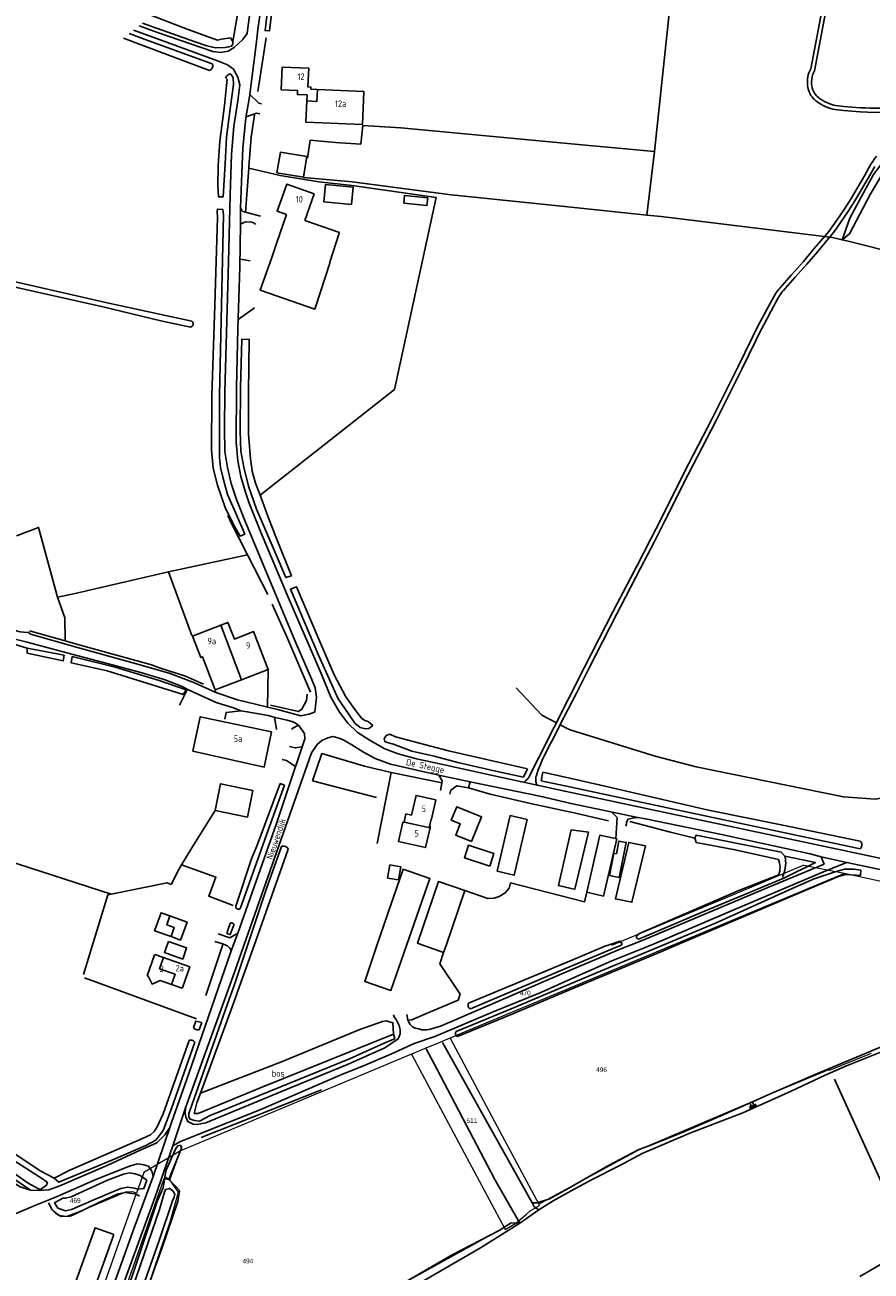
# Model space of a CAD drawing. Header units: metres. Extents: x 233874 to 239264, y 443832 to 448222.
# Tile 155 of 195: x 236790 to 237115, y 446875 to 447354. Entities that reach past the tile are written whole.
import ezdxf
from ezdxf.enums import TextEntityAlignment as Align

# ---------------------------------------------------------------- set-up
doc = ezdxf.new("R2010")
doc.units = ezdxf.units.M
doc.header["$MEASUREMENT"] = 0
for name, color, linetype in [('CULTUURAANDUIDING', 253, 'Continuous'), ('DAKRAND', 4, 'Continuous'), ('DAKRAND-BYG', 4, 'Continuous'), ('Goud-kadastrale grenzen', 13, 'Continuous'), ('HEG', 253, 'Continuous'), ('HEK', 253, 'Continuous'), ('HOOFDGEBOUW', 4, 'Continuous'), ('HOUTWAL', 253, 'Continuous'), ('HUISNUMMER', 253, 'Continuous'), ('INSTEEKSLOOT', 153, 'Continuous'), ('KANTVERH', 253, 'Continuous'), ('KUNSTWERK', 253, 'Continuous'), ('MIDSLTGREPPEL', 253, 'Continuous'), ('OVERIGEAFSCH', 253, 'Continuous'), ('OVLIJNOBJ', 253, 'Continuous'), ('RASTER', 253, 'Continuous'), ('STRAATNAAM', 253, 'Continuous'), ('TALUD', 253, 'Continuous'), ('TUSSENMUUR', 253, 'Continuous')]:
    doc.layers.add(name, color=color, linetype=linetype)
doc.layers.add('G01 kadestrale perceelsgrens', color=73, linetype='Continuous', lineweight=0)
doc.layers.add('Z01 perceelnummer', color=73, linetype='Continuous', lineweight=13)
doc.styles.get("Standard").update_dxf_attribs({"font": 'iso.shx'})
doc.styles.add('Styledgn001', font='dgn001.shx')

# ---------------------------------------------------------------- blocks, each defined once
blk = doc.blocks.new('TA', base_point=(75009.5, 300012))
for p, q in [((75009.5, 300012.5), (75010, 300012.5)), ((75009.5, 300012.25), (75010.5, 300012.25)), ((75009.5, 300012), (75010, 300012)), ((75009.5, 300011.75), (75010.5, 300011.75)), ((75009.5, 300011.5), (75010, 300011.5))]:
    blk.add_line(p, q)
blk = doc.blocks.new('A$C1532452F')
at = {"layer": 'G01 kadestrale perceelsgrens'}
for p, q in [((237089.428, 447030.892), (237104.294, 447027.855)), ((237104.294, 447027.855), (237105.09, 447027.692)), ((236938.604, 446958.172), (236849.821, 446921.099)), ((236849.821, 446921.099), (236835.696, 446912.729)), ((236845.728, 446909.874), (236849.821, 446921.099)), ((236849.821, 446921.099), (236850.426, 446922.757)), ((236835.696, 446912.729), (236832.908, 446904.808)), ((236802.92, 446819.627), (236832.908, 446904.808))]:
    blk.add_line(p, q, dxfattribs=at)
at = {"layer": 'G01 kadestrale perceelsgrens', "flags": 128}
for points in [[(237089.428, 447030.892), (237061.318, 447019.102), (237015.514, 447000)], [(237105.09, 447027.692), (237101.363, 447026.136), (237038.772, 447000)], [(237105.09, 447027.692), (237105.539, 447027.601), (237120.842, 447024.332), (237188.208, 447009.94)], [(237038.772, 447000), (236958.029, 446966.284), (236957.144, 446965.914), (236953.437, 446964.366)], [(236953.437, 446964.366), (236952.51, 446963.979), (236948.844, 446962.448), (236944.166, 446960.495), (236938.604, 446958.172)], [(236953.437, 446964.366), (236971.581, 446930.43), (236987.574, 446900.545)], [(236938.604, 446958.172), (236958.84, 446920.329), (236974.218, 446891.592)], [(237115.32, 446958.49), (237113.401, 446957.702), (237099.227, 446951.877)], [(236987.574, 446900.545), (236991.084, 446902.461), (236991.962, 446902.941), (237025.95, 446921.5), (237028.951, 446922.77), (237079.893, 446944.322), (237099.008, 446952.287), (237099.227, 446951.877)], [(236821.039, 446838.546), (236820.31, 446843.896), (236833.406, 446881.482), (236843.553, 446910.389), (236845.728, 446909.874)], [(236860.98, 446815.886), (236832.699, 446836.787), (236830.023, 446839.325), (236829.294, 446842.879), (236829.765, 446846.781), (236837.66, 446869.692), (236845.82, 446893.764), (236849.135, 446905.164), (236845.728, 446909.874)], [(236832.908, 446904.808), (236831.584, 446905.318), (236828.753, 446905.21), (236812.112, 446898.074), (236806.084, 446895.884), (236803.248, 446896.161), (236800.342, 446898.445)], [(236974.218, 446891.592), (236974.63, 446890.823), (236978.711, 446893.207), (236982.803, 446896.743), (236984.271, 446898.012), (236987.819, 446900.087), (236987.574, 446900.545)], [(236860.98, 446815.886), (236870.199, 446824.663), (236924.373, 446864.083), (236974.218, 446891.592)]]:
    blk.add_lwpolyline(points, dxfattribs=at)
at = {"layer": 'Z01 perceelnummer', "linetype": 'Continuous', "lineweight": 13, "style": 'Styledgn001'}
for s, p in [('470', (236982.378, 446981.729)), ('496', (237011.676, 446952.223)), ('511', (236961.807, 446932.691)), ('469', (236809.393, 446901.975)), ('494', (236875.739, 446878.686))]:
    blk.add_text(s, height=1.8, dxfattribs=at).set_placement(p, align=Align.MIDDLE_CENTER)

msp = doc.modelspace()

# ---------------------------------------------------------------- linework, layer by layer
at = {"layer": 'DAKRAND'}
msp.add_line((236897.64, 447278.64), (236910.97, 447274.02), dxfattribs=at)
msp.add_lwpolyline([(236910.97, 447274.02), (236910.89, 447273.77), (236907.28, 447262.58), (236907.19, 447262.31), (236905.56, 447257.19), (236901.46, 447244.55), (236880.46, 447251.86), (236884.84, 447264.04), (236886.74, 447269.82), (236890.53, 447280.98)], dxfattribs=at)
at = {"layer": 'DAKRAND-BYG'}
for p, q in [((236935.09, 447028.16), (236930.8, 447015.94)), ((236951.9, 447000), (236959.08, 447021.17)), ((236925.37, 447000), (236930.8, 447015.94)), ((236849.91, 447002.06), (236846.22, 447003.39)), ((236949.47, 446997.82), (236941.52, 447000.66)), ((236949.47, 446997.82), (236950.98, 446997.28)), ((236950.98, 446997.28), (236951.9, 447000))]:
    msp.add_line(p, q, dxfattribs=at)
for points in [[(236886.93, 447296.96), (236897.15, 447295.3), (236898.43, 447303.2), (236888.22, 447304.86), (236886.93, 447296.96)], [(236904.89, 447285.77), (236915.57, 447284.76), (236916.21, 447291.44), (236905.52, 447292.46), (236904.89, 447285.77)], [(236935.63, 447285.37), (236944.58, 447284.39), (236944.9, 447287.32), (236935.95, 447288.3), (236935.63, 447285.37)], [(236884.82, 447082.06), (236882.05, 447068.57), (236854.56, 447074.71), (236857.45, 447087.92), (236884.82, 447082.06)], [(236875.56, 447049.32), (236863.11, 447051.92), (236865.26, 447062.14), (236877.7, 447059.54), (236875.56, 447049.32)], [(236961.72, 447039.95), (236965.6, 447049.4), (236956, 447053.34), (236953.89, 447048.18), (236957.4, 447046.74), (236955.64, 447042.44), (236961.72, 447039.95)], [(236983.08, 447048.39), (236978.12, 447026.98), (236971.57, 447028.5), (236976.53, 447049.91), (236983.08, 447048.39)], [(237000, 447044.39), (237006.71, 447043.5), (237001.37, 447021.58), (237000, 447021.89), (236995.12, 447023.01), (237000, 447044.39)], [(237006.04, 447020.49), (237011.08, 447042.35), (237017.5, 447040.94)], [(237017.5, 447040.94), (237012.42, 447018.98), (237006.04, 447020.49)], [(237018.42, 447026.17), (237021.16, 447039.59), (237018.38, 447040.15), (237017.38, 447035.26), (237016.42, 447035.45), (237014.68, 447026.93), (237018.42, 447026.17)], [(237028.57, 447038.26), (237023.35, 447016.64), (237017, 447017.9), (237022.11, 447039.6), (237028.57, 447038.26)], [(236968.72, 447030.54), (236958.98, 447033.69), (236960.54, 447038.54), (236970.29, 447035.39), (236968.72, 447030.54)], [(236929.46, 447025.91), (236930.35, 447030.95), (236934.58, 447030.21), (236933.69, 447025.17), (236929.46, 447025.91)], [(236935.09, 447028.16), (236935.42, 447029.27), (236945.7, 447025.77), (236936.74, 447000)], [(236959.08, 447021.17), (236949.02, 447024.59), (236940.88, 447000.89), (236941.52, 447000.66)], [(236846.22, 447003.39), (236839.9, 447005.68), (236842.4, 447012.56), (236845.74, 447011.35)], [(236845.74, 447011.35), (236852.4, 447008.94), (236849.91, 447002.06)], [(236845.23, 447001.5), (236852.18, 446999.05), (236850.68, 446994.79), (236843.67, 446997.26), (236845.23, 447001.5)], [(236936.74, 447000), (236930.74, 446982.72), (236920.67, 446986.2), (236925.37, 447000)]]:
    msp.add_lwpolyline(points, dxfattribs=at)
at = {"layer": 'HEG'}
msp.add_line((236900.58, 447063.3), (236925.18, 447056.91), dxfattribs=at)
for points in [[(236898.65, 447302.66), (236899.69, 447309.59), (236909.46, 447308.67)], [(236874.85, 447281.91), (236876.05, 447298.82), (236876.08, 447299.31)], [(236948.1, 447287.51), (236932.06, 447213.73), (236880.41, 447173.02)], [(236875.61, 447150.17), (236845.26, 447143.63), (236854.2, 447119.08)], [(236791.85, 447120.89), (236805.46, 447117.08), (236810.43, 447115.68), (236838.74, 447107.82), (236841.77, 447106.7)], [(236841.77, 447106.7), (236851.78, 447103.47), (236858.73, 447100.38)], [(236884.44, 447092.31), (236895.17, 447089.89), (236896.51, 447090.79), (236898.33, 447094.18), (236898.47, 447096.63)], [(236937.27, 446971.24), (236938.76, 446971.47), (236943.7, 446973.53), (236956.62, 446979.02), (236957.36, 446981.26)]]:
    msp.add_lwpolyline(points, dxfattribs=at)
at = {"layer": 'HEK'}
for p, q in [((236879.54, 447328.22), (236882.81, 447348.86)), ((236920.55, 447068.93), (236930.76, 447066.5)), ((236859.58, 446980.82), (236865.93, 447000)), ((236865.93, 447000), (236866.13, 447000.6))]:
    msp.add_line(p, q, dxfattribs=at)
for points in [[(236876.08, 447299.31), (236877.07, 447310.63), (236878.32, 447319.31)], [(236930.76, 447066.5), (236932.14, 447066.17), (236950.32, 447062.46)]]:
    msp.add_lwpolyline(points, dxfattribs=at)
at = {"layer": 'HOOFDGEBOUW'}
for p, q in [((236898.39, 447324.59), (236898.49, 447326.92)), ((236899.97, 447329.08), (236902.47, 447328.97)), ((236902.47, 447328.97), (236920.31, 447328.26)), ((236901.25, 447288.88), (236897.64, 447278.64)), ((236873.34, 447102.13), (236883.52, 447106.04)), ((236840.03, 446996.49), (236839.97, 446996.33)), ((236843.31, 446995.33), (236840.03, 446996.49)), ((236853.44, 446991.77), (236843.31, 446995.33))]:
    msp.add_line(p, q, dxfattribs=at)
for points in [[(236898.49, 447326.92), (236894.79, 447327.07), (236894.85, 447328.66), (236888.6, 447328.91), (236888.95, 447337.6), (236899.11, 447337.2)], [(236899.11, 447337.2), (236898.82, 447330), (236900, 447329.95), (236899.97, 447329.08)], [(236920.31, 447328.26), (236919.8, 447315.56), (236898.07, 447316.43), (236898.39, 447324.59)], [(236890.53, 447280.98), (236887.02, 447282.22), (236890.68, 447292.6), (236901.25, 447288.88)], [(236865.3, 447123.07), (236854.46, 447118.9), (236857.6, 447110.74), (236858.26, 447110.99), (236863.17, 447098.22), (236873.34, 447102.13)], [(236883.52, 447106.04), (236877.91, 447120.62), (236870.54, 447117.79), (236868.1, 447124.14), (236865.3, 447123.07)], [(236935.76, 447047.39), (236936.48, 447050.59), (236938.69, 447050.09), (236940.39, 447057.7), (236948.03, 447056)], [(236948.03, 447056), (236946.38, 447048.55), (236946.2, 447048.59), (236945.55, 447045.67), (236945.83, 447045.6), (236945.75, 447045.24)], [(236945.75, 447045.24), (236944.06, 447037.61), (236933.65, 447039.93), (236935.32, 447047.42), (236935.75, 447047.32), (236935.76, 447047.39)], [(236839.97, 446996.33), (236839.79, 446996.39), (236837.02, 446988.36)], [(236853.44, 446991.77), (236850.62, 446983.74), (236850.5, 446983.78)], [(236837.02, 446988.36), (236837.47, 446988.21), (236838.93, 446985.14), (236842.01, 446986.59), (236846.36, 446985.05)], [(236846.36, 446985.05), (236850.44, 446983.61), (236850.5, 446983.78)]]:
    msp.add_lwpolyline(points, dxfattribs=at)
at = {"layer": 'HOUTWAL'}
msp.add_line((236857.79, 446926.14), (236904.03, 446944.51), dxfattribs=at)
for points in [[(236876.05, 447298.82), (236888.15, 447295.91), (236903.04, 447293.52), (236915.84, 447292.16), (236948.1, 447287.51)], [(236868.07, 447165.24), (236869.44, 447162.22), (236875.61, 447150.17), (236883.43, 447134.91)], [(236755, 447120.83), (236758.7, 447121.36), (236762.04, 447121.16), (236767.13, 447120.63), (236772.88, 447119.42), (236779.1, 447117.58), (236786.35, 447115.63), (236790.95, 447114.28)], [(236900.58, 447063.3), (236904.15, 447073.73), (236920.55, 447068.93)], [(236998.09, 447051.67), (237000, 447051.23), (237014.31, 447047.96)], [(237022.52, 447047.64), (237038.12, 447043.53), (237047.52, 447041.22)], [(237081.7, 447025.89), (237093.87, 447031.89), (237082.18, 447034.37)], [(236950.55, 446962.7), (236984.99, 446901.12), (236985.84, 446899.59)], [(236944.33, 446960.33), (236948.41, 446952.58), (236970.82, 446909.82), (236980.28, 446893.31)]]:
    msp.add_lwpolyline(points, dxfattribs=at)
at = {"layer": 'INSTEEKSLOOT'}
for p, q in [((236864.1, 447279.84), (236863.91, 447282.11)), ((236921.98, 447086.06), (236923.77, 447084.52)), ((236983.23, 447067.89), (236981.74, 447064.75)), ((236989.17, 447066.58), (236988.44, 447063.31)), ((236891.26, 447037.06), (236878.1, 447000)), ((237081.7, 447025.89), (237081.23, 447026.42)), ((236868.17, 447006.29), (236867.6, 447004.65)), ((236868.17, 447006.29), (236868.88, 447008.44)), ((236875.56, 447000), (236870.44, 446984.64)), ((236872.43, 446984.02), (236878.1, 447000)), ((236868.56, 446979.38), (236870.44, 446984.64)), ((236872.43, 446984.02), (236870.59, 446978.87)), ((236857.02, 446967.54), (236858.03, 446970.41))]:
    msp.add_line(p, q, dxfattribs=at)
for points in [[(236939.72, 447366.1), (236939.72, 447364.88), (236920.54, 447363.12), (236897.76, 447361.83), (236885.21, 447360.98), (236884.14, 447352.75), (236884.07, 447351.55), (236882.38, 447351.66), (236883.93, 447364.96), (236884.64, 447367.95), (236885.94, 447367.7), (236885.4, 447362.91), (236897.25, 447363.37), (236923.83, 447365), (236939.72, 447366.1)], [(236838.84, 447357.42), (236852.46, 447352.25), (236864.05, 447348.03), (236865.66, 447348.38), (236869.04, 447348.86), (236869.95, 447347.52), (236869.91, 447346.47), (236869.42, 447345.68), (236868.35, 447345.36), (236867.02, 447345.21), (236863.3, 447345.08), (236859.92, 447345.73), (236855.11, 447347.51), (236838.8, 447353.2), (236835.24, 447354.54)], [(236830.13, 447350.5), (236836.21, 447348.2), (236862.04, 447338.89)], [(236861.04, 447336.37), (236844.65, 447342.44), (236827.97, 447348.79)], [(236862.04, 447338.89), (236862.18, 447338.57), (236862.25, 447338.24), (236862.26, 447337.89), (236862.2, 447337.55), (236862.07, 447337.23), (236861.88, 447336.95), (236861.64, 447336.7), (236861.36, 447336.51), (236861.04, 447336.37)], [(236870.2, 447330.99), (236868.87, 447320.57), (236867.54, 447310.63), (236867, 447300.43), (236866.26, 447287.81), (236864.49, 447287.75), (236864.23, 447292.05), (236864.36, 447299.62), (236864.97, 447309.18), (236866.71, 447322.91), (236867.57, 447330.5), (236867.76, 447332.89), (236867.3, 447333.41)], [(236867.3, 447333.41), (236867.38, 447333.75), (236867.54, 447334.07), (236867.75, 447334.35), (236868.02, 447334.58), (236868.33, 447334.75), (236868.67, 447334.85), (236869.03, 447334.87), (236869.38, 447334.83)], [(236869.38, 447334.83), (236870.14, 447333.55), (236870.2, 447330.99)], [(237190.68, 447326.68), (237190.52, 447326.02), (237186.17, 447325.7), (237170.58, 447324.17), (237160.7, 447323.27), (237155.69, 447322.62), (237147.25, 447321.15), (237142.4, 447319.53), (237139.97, 447318.8), (237138.89, 447318.03), (237137.88, 447317.16), (237137.39, 447316.71), (237130.25, 447311.34), (237122.22, 447303.37), (237120.17, 447301.64), (237116.25, 447296.35), (237111.54, 447287.93), (237107.14, 447279.49)], [(237107.14, 447279.49), (237104.18, 447271.22), (237106.93, 447273.49), (237114.95, 447288.67), (237120.15, 447297.46), (237124.54, 447302.16), (237131.28, 447308.51), (237137.89, 447313.53), (237141.43, 447316.15), (237144.85, 447317.68), (237148.09, 447318.48), (237155.91, 447319.98), (237164.63, 447321.09), (237182.06, 447322.84), (237190.05, 447323.86), (237191.85, 447323.88), (237194.85, 447323.03), (237196.84, 447322.24), (237285.3, 447290.67)], [(236874.55, 447158.09), (236872.73, 447157.26), (236870.89, 447160.64), (236867.19, 447167.97), (236864.08, 447176.91), (236862.43, 447183.46), (236861.78, 447190.45), (236861.92, 447211.22), (236863.05, 447246.16), (236864.1, 447279.84)], [(236863.91, 447282.11), (236864.04, 447283.07), (236866.11, 447282.92), (236866.41, 447280.8), (236864.85, 447211.47), (236864.79, 447192.16), (236864.83, 447187.5), (236865.21, 447183.74), (236866.07, 447179.97), (236867.97, 447173.32), (236870.98, 447166.39), (236874.55, 447158.09)], [(236854.23, 447239.91), (236821.62, 447247.02), (236784.1, 447255.53), (236747.61, 447263.84), (236725.08, 447269.03)], [(236722.9, 447267.38), (236741.79, 447263.01), (236771.44, 447256.31), (236793.73, 447251.4), (236819.54, 447245.56), (236842.33, 447240.13), (236853.72, 447237.69)], [(236854.23, 447239.91), (236854.44, 447239.72), (236854.59, 447239.48), (236854.69, 447239.21), (236854.73, 447238.92), (236854.7, 447238.64), (236854.6, 447238.37), (236854.45, 447238.13), (236854.24, 447237.93), (236853.99, 447237.78), (236853.72, 447237.69)], [(236892.54, 447142.11), (236890.32, 447141.4), (236886.17, 447151.03), (236879.11, 447167.69), (236876.01, 447176.57), (236874.15, 447183.86), (236873.05, 447189.96), (236872.77, 447197.67), (236872.89, 447214.33), (236873.43, 447233.07), (236876.3, 447232.94), (236875.97, 447212.58), (236875.94, 447196.47), (236876.74, 447187.02), (236877.38, 447182.28), (236878.62, 447177.74), (236880.41, 447173.02)], [(236880.41, 447173.02), (236880.92, 447171.67), (236883.83, 447163.97), (236886.71, 447156.46), (236892.54, 447142.11)], [(236921.98, 447086.06), (236920.73, 447086.51), (236919.43, 447087.32), (236916.44, 447091.2), (236913.21, 447095.84), (236908.9, 447103.97), (236902.94, 447117.93), (236894.48, 447137.87), (236892.07, 447136.97), (236902.94, 447111.63), (236910.39, 447094.81), (236914.39, 447089.02), (236916.91, 447085.4), (236918.85, 447083.75), (236920.92, 447083.3), (236922.19, 447083.34), (236923.64, 447084.39), (236923.77, 447084.52)], [(236805.08, 447111.56), (236790.95, 447114.28), (236790.97, 447112.34), (236804.76, 447109.44), (236805.08, 447111.56)], [(236851.97, 447098.23), (236850.86, 447096.43), (236838.99, 447100.16), (236821.61, 447105.58), (236807.86, 447108.63), (236808.24, 447111.02), (236824.79, 447106.99), (236841.68, 447101.89), (236851.97, 447098.23)], [(236983.23, 447067.89), (236952.9, 447074.85), (236932.5, 447080.19), (236930.29, 447081.28), (236928.9, 447080.68), (236928.08, 447079.46), (236928.37, 447078.35), (236929.29, 447078.04), (236931.71, 447077.36), (236938.81, 447074.64), (236947.35, 447072.79), (236956.92, 447070.22), (236971.54, 447066.93), (236981.74, 447064.75)], [(236988.44, 447063.31), (237000, 447060.84), (237038.2, 447052.65), (237109.91, 447037.39), (237111.06, 447037.13)], [(237111.13, 447040.07), (237080.76, 447046.33), (237052.85, 447052.01), (237010.77, 447061.8), (237000, 447064.18), (236989.17, 447066.58)], [(236871.11, 447015.13), (236877.16, 447033.27), (236879.3, 447038.59), (236888.19, 447062.24), (236889.86, 447061.66)], [(236889.86, 447061.66), (236883.48, 447044.28), (236872.94, 447014.49)], [(237079.67, 447033.01), (237063.07, 447036.79), (237048.05, 447039.6), (237047.52, 447041.22), (237048, 447042.4), (237080.78, 447035.8), (237082.18, 447034.37)], [(237111.13, 447040.07), (237111.37, 447039.79), (237111.55, 447039.47), (237111.67, 447039.13), (237111.73, 447038.77), (237111.72, 447038.4), (237111.64, 447038.04), (237111.5, 447037.71), (237111.31, 447037.4), (237111.06, 447037.13)], [(236875.56, 447000), (236882.72, 447021.46), (236888.62, 447037.99)], [(236888.62, 447037.99), (236888.98, 447038.11), (236889.36, 447038.17), (236889.75, 447038.15), (236890.13, 447038.06), (236890.48, 447037.9), (236890.79, 447037.67), (236891.05, 447037.39), (236891.26, 447037.06)], [(237082.18, 447034.37), (237082.34, 447033.47), (237082.43, 447032.57), (237082.45, 447031.67), (237082.4, 447030.76), (237082.3, 447029.86), (237082.13, 447028.98), (237081.89, 447028.1), (237081.59, 447027.25), (237081.23, 447026.42)], [(237079.79, 447027.12), (237080.01, 447027.84), (237080.17, 447028.58), (237080.25, 447029.33), (237080.27, 447030.08), (237080.22, 447030.83), (237080.1, 447031.57), (237079.92, 447032.3), (237079.67, 447033.01)], [(237079.79, 447027.12), (237064.43, 447021.13), (237026.21, 447004.63), (237025.05, 447003.7), (237025.08, 447002.91), (237025.92, 447002.45), (237027.15, 447002.87), (237050.39, 447012.76), (237081.7, 447025.89)], [(237034.92, 447000), (237055.77, 447008.72), (237086.09, 447022.36), (237093.36, 447025.62), (237101.42, 447028.27), (237105.11, 447029.31), (237108.63, 447029.35), (237111.3, 447028.97), (237111.17, 447026.84), (237109.64, 447027.05), (237105.47, 447027.31), (237102.74, 447026.53), (237090.84, 447021.56), (237040.08, 447000)], [(236871.11, 447015.13), (236871.09, 447014.87), (236871.13, 447014.61), (236871.24, 447014.38), (236871.4, 447014.18), (236871.62, 447014.03), (236871.87, 447013.94), (236872.13, 447013.93), (236872.38, 447013.98), (236872.61, 447014.1), (236872.8, 447014.27), (236872.94, 447014.49)], [(236870.38, 447007.78), (236868.96, 447004.21), (236867.6, 447004.65)], [(236868.88, 447008.44), (236869.09, 447008.59), (236869.34, 447008.68), (236869.61, 447008.69), (236869.86, 447008.62), (236870.08, 447008.48), (236870.25, 447008.28), (236870.36, 447008.04), (236870.38, 447007.78)], [(237013.89, 447000), (237018.86, 447001.71), (237019.44, 447000.8), (237019.47, 447000.27), (237018.93, 447000)], [(236657.35, 447000), (236657.98, 446999.57), (236703.72, 446968.62), (236760.13, 446929.79), (236783.96, 446913.7), (236791.27, 446908.69), (236795.27, 446906.44), (236796.1, 446906.25), (236798.33, 446907.92), (236798.67, 446908.84), (236797.2, 446910.1), (236778.81, 446921.68), (236684.93, 446985.22), (236663.42, 447000)], [(237034.92, 447000), (237011.32, 446990.13), (237000, 446985.33), (236976.95, 446975.58), (236955.78, 446966.96)], [(236956.37, 446965.07), (236976.95, 446973.46), (237000, 446983.14), (237034.45, 446997.61), (237040.08, 447000)], [(236960.54, 446977.76), (237000, 446994.28), (237012.67, 446999.58), (237013.89, 447000)], [(237018.93, 447000), (237018.41, 446999.74), (237017.05, 446999.26), (237000, 446992.02), (236979.79, 446983.43), (236961.26, 446975.59)], [(236932.17, 446964.12), (236929.28, 446963.01), (236914.84, 446956.41), (236861.26, 446934.65), (236857.19, 446932.49), (236855.25, 446932.67), (236853.62, 446933.2), (236853.05, 446934.14), (236853.05, 446935.43), (236854.33, 446938.96), (236868.56, 446979.38)], [(236870.59, 446978.87), (236857.55, 446943.23), (236856.17, 446939.47), (236855.16, 446935.45), (236856.66, 446935.4), (236880.9, 446945.42), (236931.67, 446965.85), (236932.17, 446964.12)], [(236960.54, 446977.76), (236960.42, 446977.47), (236960.36, 446977.15), (236960.37, 446976.83), (236960.44, 446976.52), (236960.57, 446976.23), (236960.76, 446975.97), (236960.99, 446975.76), (236961.26, 446975.59)], [(236858.03, 446970.41), (236855.72, 446970.88), (236854.86, 446968.46)], [(236854.86, 446968.46), (236855.13, 446968.14), (236855.45, 446967.88), (236855.81, 446967.68), (236856.2, 446967.56), (236856.61, 446967.52), (236857.02, 446967.54)], [(236853.12, 446963.53), (236843.13, 446935.3), (236840.88, 446930.3), (236839.74, 446928.46), (236838.33, 446927.18), (236835.29, 446925.86), (236807.27, 446913.64), (236801.24, 446910.57), (236803.12, 446908.96), (236824.98, 446918.1), (236836.53, 446923.05), (236840.38, 446925.21), (236843.14, 446928.93), (236846.42, 446937.31), (236855.35, 446962.78)], [(236853.12, 446963.53), (236853.47, 446963.62), (236853.83, 446963.64), (236854.19, 446963.59), (236854.53, 446963.47), (236854.85, 446963.29), (236855.13, 446963.06), (236855.35, 446962.78)], [(236955.78, 446966.96), (236955.64, 446966.71), (236955.56, 446966.43), (236955.55, 446966.15), (236955.6, 446965.86), (236955.72, 446965.6), (236955.89, 446965.38), (236956.11, 446965.19), (236956.37, 446965.07)], [(236850.24, 446922.04), (236845.31, 446910.07), (236843.88, 446911.03), (236843.99, 446911.78), (236844.35, 446913.66), (236847.31, 446920.35), (236848.06, 446921.94), (236848.78, 446923.01), (236849.83, 446923.2), (236850.24, 446922.04)], [(236836.97, 446909.84), (236834.3, 446911.55), (236832.42, 446912.28), (236830.2, 446912.56), (236827.93, 446912.13), (236821.79, 446909.74), (236807.78, 446903.38), (236805.68, 446902.91), (236804.66, 446902.93), (236801.4, 446901.07), (236802.71, 446899.08), (236805.64, 446898.01), (236807.95, 446898.46), (236816.48, 446902.28), (236823.18, 446905.04), (236826.92, 446906.53), (236829.42, 446907.13), (236832.14, 446906.76), (236833.42, 446906.31), (236835.77, 446906.55), (236836.97, 446909.84)], [(236828.6, 446849.62), (236841.58, 446886.25), (236846.74, 446901.9), (236847.36, 446903.29), (236847.73, 446904.38), (236846.96, 446905.66), (236845.59, 446906.63), (236844.11, 446906.26), (236843.58, 446904.75), (236841.82, 446898.57), (236825.37, 446850.75)], [(236980.28, 446893.31), (236976.9, 446893.38), (236972.3, 446890.49), (236954.23, 446881.03), (236937.52, 446871.29), (236924.26, 446863.75), (236916.25, 446858.13)], [(236917.41, 446855.37), (236923.01, 446858.98), (236934.61, 446866.14), (236965.11, 446883.72), (236980.28, 446893.31)]]:
    msp.add_lwpolyline(points, dxfattribs=at)
at = {"layer": 'KANTVERH'}
for p, q in [((237101.14, 447384.53), (237092.07, 447336.92)), ((237102.72, 447384.23), (237093.47, 447336.15)), ((236876.61, 447263.11), (236872.73, 447263.74)), ((236878.35, 447245.14), (236871.99, 447240.55)), ((237054.18, 447202.59), (237058.48, 447211.06)), ((237055.69, 447201.82), (237060, 447210.3)), ((237054.18, 447202.59), (237043.47, 447181.74)), ((237055.69, 447201.82), (237044.98, 447180.97)), ((237043.47, 447181.74), (237034.54, 447164.02)), ((237044.98, 447180.97), (237036.05, 447163.25)), ((237030.49, 447156.06), (237034.54, 447164.02)), ((237032, 447155.28), (237036.05, 447163.25)), ((237025.19, 447145.81), (237030.49, 447156.06)), ((237026.7, 447145.02), (237032, 447155.28)), ((237025.19, 447145.81), (237017.45, 447130.98)), ((237026.7, 447145.02), (237018.96, 447130.2)), ((237017.45, 447130.98), (237016.05, 447128.26)), ((237018.96, 447130.2), (237017.56, 447127.48)), ((237016.05, 447128.26), (237005.19, 447106.94)), ((237017.56, 447127.48), (237006.7, 447106.17)), ((237005.19, 447106.94), (236987.56, 447072.3)), ((236883.29, 447091.61), (236883.52, 447106.04)), ((236849.4, 447092.36), (236852.6, 447098.47)), ((236863.17, 447098.22), (236863.41, 447097.17)), ((236886.71, 447083), (236885.98, 447087.7)), ((236892.76, 447083.36), (236892.68, 447083.02)), ((236892.76, 447083.36), (236895.19, 447084.66)), ((236991.32, 447076.17), (236992.65, 447078.78)), ((236986.57, 447070.34), (236984.04, 447065.08)), ((236987.56, 447072.3), (236986.57, 447070.34)), ((236983.88, 447064.8), (236984.04, 447065.08)), ((236981.91, 447062.8), (236981.75, 447062.7)), ((236986.94, 447061.58), (236986.86, 447061.73)), ((236869.32, 446997.97), (236870.09, 447000))]:
    msp.add_line(p, q, dxfattribs=at)
for points in [[(236873.82, 447306.52), (236875.02, 447318.11), (236876.38, 447326.19), (236878.89, 447346.34), (236879.62, 447352.07), (236882.59, 447373.47), (236884.63, 447387.43), (236886.36, 447397.19)], [(236881.64, 447393.24), (236881.12, 447389.49), (236879.49, 447379.5), (236875.75, 447352.65), (236875.45, 447350.53), (236873.67, 447348.14), (236870.44, 447345.21), (236868.11, 447343.69), (236865.35, 447343.22), (236862.32, 447343.67)], [(236831.77, 447351.8), (236841.04, 447348.43), (236864.13, 447340.06), (236867.87, 447338.52), (236870.25, 447336.83), (236871.93, 447333.72), (236872.66, 447330.79), (236871.86, 447324.59), (236870.38, 447314.73), (236869.48, 447304.19), (236869, 447288.48), (236868.3, 447262.82), (236866.92, 447212.82), (236866.72, 447198.64), (236866.93, 447189.87), (236867.91, 447183.67), (236869.27, 447177.53), (236871.37, 447171.41), (236874.87, 447162.71), (236894.24, 447116.38), (236900.26, 447102.5), (236901.67, 447099.01), (236902.11, 447095.33)], [(236833.97, 447353.54), (236840.98, 447350.98), (236862.32, 447343.67)], [(237092.07, 447336.92), (237091.7, 447336.18), (237091.39, 447335.42), (237091.15, 447334.63), (237090.96, 447333.82), (237090.85, 447333.01), (237090.79, 447332.18)], [(237093.47, 447336.15), (237093.11, 447335.4), (237092.81, 447334.61), (237092.59, 447333.8), (237092.45, 447332.98), (237092.39, 447332.14)], [(237090.79, 447332.18), (237090.8, 447331.35), (237090.88, 447330.53), (237091.02, 447329.72), (237091.23, 447328.92), (237091.5, 447328.14), (237091.83, 447327.38)], [(237092.39, 447332.14), (237092.41, 447331.3), (237092.51, 447330.47), (237092.69, 447329.65), (237092.94, 447328.85), (237093.27, 447328.08)], [(236876.49, 447327.13), (236879.92, 447323.72), (236881, 447323.54)], [(237091.83, 447327.38), (237092.17, 447326.76), (237092.57, 447326.16), (237093.03, 447325.61), (237093.53, 447325.11), (237094.08, 447324.65)], [(237093.27, 447328.08), (237093.54, 447327.59), (237093.85, 447327.12), (237094.21, 447326.69), (237094.61, 447326.29), (237095.04, 447325.94)], [(237094.08, 447324.65), (237094.99, 447324.02), (237095.92, 447323.43), (237096.88, 447322.89), (237097.87, 447322.4), (237098.89, 447321.96)], [(237095.04, 447325.94), (237095.88, 447325.35), (237096.74, 447324.8), (237097.63, 447324.3), (237098.55, 447323.85), (237099.48, 447323.44)], [(237098.89, 447321.96), (237099.72, 447321.66), (237100.59, 447321.44), (237101.46, 447321.29)], [(237099.48, 447323.44), (237100.19, 447323.19), (237100.92, 447323), (237101.66, 447322.88)], [(237101.66, 447322.88), (237104.83, 447322.52), (237108, 447322.22), (237111.18, 447321.99)], [(237111.18, 447321.99), (237113.07, 447321.9), (237114.97, 447321.86)], [(237114.97, 447321.86), (237123.58, 447321.88), (237132.19, 447321.94)], [(236875.08, 447318.44), (236879.07, 447319.86), (236880.35, 447319.64)], [(237101.46, 447321.29), (237104.66, 447320.92), (237107.87, 447320.63), (237111.08, 447320.39)], [(237111.08, 447320.39), (237113.96, 447320.27), (237116.85, 447320.22), (237119.74, 447320.24), (237122.62, 447320.35)], [(237164.4, 447023.7), (237112.61, 447034.81), (237058.96, 447046.3), (237000, 447058.76), (236997.56, 447059.28), (236969.24, 447065.41), (236949.55, 447069.75), (236940.53, 447071.79), (236933.45, 447073.61), (236928.43, 447075.58), (236922.78, 447078.77), (236917.76, 447081.96), (236914.19, 447085.42), (236910.94, 447089.66), (236907.67, 447095.41), (236903.85, 447104.55), (236890.83, 447134.79), (236880.58, 447159.11), (236876.18, 447169.98), (236874.64, 447174.62), (236873.04, 447180.29), (236871.93, 447186.3), (236871.29, 447193.42), (236871.33, 447214.4), (236871.88, 447237.19), (236872.68, 447260.76), (236872.93, 447277.31), (236872.95, 447283.55), (236873.41, 447296.83), (236873.82, 447306.52)], [(237117.34, 447303.37), (237116.6, 447302.37), (237115.89, 447301.33), (237115.23, 447300.27)], [(237107.56, 447287.07), (237110.16, 447291.45), (237112.71, 447295.85), (237115.23, 447300.27)], [(237109, 447286.18), (237111.61, 447290.57), (237114.18, 447294.98), (237116.7, 447299.42)], [(236872.95, 447283.55), (236873.46, 447282.55), (236873.83, 447282.06), (236874.85, 447281.91), (236876.71, 447281.37), (236880.63, 447280.28)], [(237102.12, 447278.83), (237104.87, 447282.93), (237107.56, 447287.07)], [(237103.53, 447277.87), (237106.3, 447282), (237109, 447286.18)], [(237099, 447274.49), (237100.59, 447276.64), (237102.12, 447278.83)], [(236872.93, 447277.31), (236873.91, 447277.76), (236875.02, 447278.16), (236877.12, 447278.06), (236878.25, 447277.67), (236878.68, 447277.16)], [(237097.65, 447272.81), (237098.34, 447273.64), (237099, 447274.49)], [(237100.35, 447273.46), (237101.97, 447275.64), (237103.53, 447277.87)], [(237089.24, 447262.96), (237093.46, 447267.87), (237097.65, 447272.81)], [(237090.52, 447261.84), (237094.75, 447266.77), (237098.95, 447271.71)], [(237098.95, 447271.71), (237099.66, 447272.58), (237100.35, 447273.46)], [(237080.16, 447252.68), (237084.71, 447257.81), (237089.24, 447262.96)], [(237081.43, 447251.56), (237085.99, 447256.69), (237090.52, 447261.84)], [(237079.46, 447251.79), (237078.71, 447250.67), (237078.02, 447249.51)], [(237080.16, 447252.68), (237079.8, 447252.25), (237079.46, 447251.79)], [(237080.85, 447250.81), (237080.14, 447249.76), (237079.5, 447248.68)], [(237081.43, 447251.56), (237081.13, 447251.19), (237080.85, 447250.81)], [(237078.02, 447249.51), (237075.24, 447244.47), (237072.53, 447239.4)], [(237079.5, 447248.68), (237076.74, 447243.66), (237074.03, 447238.6)], [(237072.53, 447239.4), (237071.03, 447236.51), (237069.57, 447233.6)], [(237074.03, 447238.6), (237072.54, 447235.74), (237071.09, 447232.85)], [(237058.48, 447211.06), (237064.04, 447222.32), (237069.57, 447233.6)], [(237060, 447210.3), (237065.56, 447221.57), (237071.09, 447232.85)], [(236902.11, 447095.33), (236901.51, 447089.77), (236900.72, 447089.45), (236899.18, 447088.9), (236896.14, 447088.28), (236887.61, 447090.57), (236875.42, 447093.49), (236871.7, 447094.39), (236863.41, 447097.17), (236855.22, 447100.9), (236845.83, 447104.48), (236833.77, 447107.99), (236810.23, 447114.48), (236792.17, 447119.67), (236791.4, 447120.27), (236789.54, 447120.46), (236788.21, 447120.51), (236772.09, 447124.81), (236769.55, 447128.52)], [(236664.44, 447078.92), (236667.95, 447082.48), (236672.85, 447087.69), (236677.7, 447092.39), (236684.17, 447098.5), (236689.58, 447103.18), (236694.41, 447106.19), (236699.52, 447109.14), (236706.03, 447112.28), (236708.32, 447113.07), (236712.87, 447114.46), (236722.24, 447116.83), (236731.35, 447119.02), (236738.05, 447120.81), (236742.71, 447121.9), (236748.89, 447122.71), (236753.61, 447122.9), (236757.87, 447123.18), (236763.22, 447122.68), (236769.42, 447121.46), (236777.58, 447119.85), (236790.88, 447116.53)], [(236790.88, 447116.53), (236808.1, 447112.01), (236822.23, 447108.23), (236834.57, 447104.87), (236843.57, 447102.19), (236850.49, 447099.58), (236853.23, 447098.14)], [(236992.65, 447078.78), (236997.37, 447087.89), (237002.06, 447097.02), (237006.7, 447106.17)], [(236853.23, 447098.14), (236863.54, 447093.33), (236870.65, 447091.26), (236872.98, 447090.22)], [(236866.85, 447086.97), (236867.42, 447089.58), (236872.98, 447090.22), (236875.53, 447089.81), (236883.57, 447088.33), (236886.2, 447087.64), (236890.8, 447086.55), (236893.04, 447085.93), (236894.05, 447085.41), (236895.22, 447084.64), (236897.46, 447081.41), (236897.64, 447079.48), (236890.63, 447058.36), (236886.69, 447046.88), (236871.89, 447004.72)], [(236874.14, 447000), (236900.2, 447074.1), (236902.32, 447077.28), (236904.11, 447078.82), (236906.45, 447079.83), (236908.43, 447080.34), (236910.83, 447079.7), (236912.6, 447078.92), (236915.75, 447077.13), (236920.23, 447074.36), (236924.62, 447071.82), (236930.56, 447069.72), (236949.1, 447065.43), (236950.42, 447063.28), (236950.3, 447062.38), (236949.75, 447059.59)], [(236891.68, 447076.46), (236893.93, 447075.92), (236896.61, 447076.4)], [(236989.66, 447072.94), (236988.91, 447071.28), (236988.2, 447069.6)], [(236991.32, 447076.17), (236990.47, 447074.57), (236989.66, 447072.94)], [(236888.97, 447071.46), (236890.6, 447071.13), (236894.1, 447068.81)], [(236988.2, 447069.6), (236987.38, 447067.47), (236986.62, 447065.3)], [(236949.1, 447065.43), (236961.14, 447062.91), (236960.55, 447060.59), (236956.12, 447061.41), (236953.74, 447059.68), (236953.42, 447058.14)], [(236981.91, 447062.8), (236982.46, 447063.24), (236982.98, 447063.72)], [(236982.98, 447063.72), (236983.45, 447064.24), (236983.88, 447064.8)], [(236986.4, 447064.23), (236986.39, 447063.8), (236986.41, 447063.38), (236986.47, 447062.95)], [(236986.62, 447065.3), (236986.48, 447064.77), (236986.4, 447064.23)], [(236961.14, 447062.91), (236987.97, 447057.34), (237000, 447054.56), (237001.78, 447054.16), (237025.62, 447049.22), (237023.53, 447048.99), (237021.85, 447048.51), (237021.28, 447047.35), (237021.24, 447046.79), (237021.02, 447045.87)], [(236986.47, 447062.95), (236986.57, 447062.54), (236986.7, 447062.13), (236986.86, 447061.73)], [(237015.56, 447051.4), (237017.62, 447049.2), (237017.23, 447041)], [(237022.44, 447000), (237027.89, 447002.14), (237076.29, 447022.51), (237097.23, 447031.25), (237096.03, 447034.1), (237091.83, 447035.27), (237057.82, 447042.71), (237028.55, 447048.61), (237025.62, 447049.22)], [(237030.33, 447000), (237034.34, 447001.61), (237062.51, 447013.65), (237097.9, 447028.67), (237105.99, 447031.93), (237097.2, 447033.77), (237096.03, 447034.1)], [(237105.99, 447031.93), (237107.78, 447031.55), (237152.18, 447022.16), (237176.11, 447016.88), (237207.65, 447010.42), (237223.21, 447006.87), (237223.86, 447005.82), (237224.2, 447005.2), (237224.6, 447002.47), (237223.04, 447000.11)], [(236863.07, 447001.54), (236866.13, 447000.6), (236867.52, 447000)], [(236864.38, 447004.47), (236868.85, 447002.99), (236871.89, 447004.72), (236870.09, 447000)], [(236651.88, 447000), (236677.92, 446982.47), (236717.46, 446955.33), (236775.35, 446915.93), (236784.77, 446909.44), (236788.26, 446907.28), (236792.13, 446906), (236795.4, 446905.76), (236799.29, 446906.03), (236803.46, 446907.59), (236821.9, 446915.49), (236832.38, 446920.43), (236840.77, 446924.14), (236843.78, 446927.24), (236845.81, 446930.09), (236839.36, 446911.2)], [(236790.13, 446761.74), (236805.74, 446806.68), (236819.36, 446845.02), (236826.55, 446866.07), (236840.07, 446903.36), (236846.9, 446922.98), (236849.83, 446924.59), (236856.31, 446927.23), (236880.72, 446937.01), (236911.24, 446950.1), (236921.02, 446954.12), (236930.69, 446958.2), (236939.69, 446962.3), (236947.59, 446965.01), (236970.05, 446974.54), (236988.28, 446981.9), (237000, 446987.13), (237015.65, 446994.11), (237030.33, 447000)], [(236845.81, 446930.09), (236846.44, 446931.92), (236853.08, 446950.76), (236869.32, 446997.97), (236868.76, 446999.02), (236867.97, 446999.81), (236867.52, 447000)], [(236851.77, 446937.63), (236870.42, 446989.41), (236874.14, 447000)], [(236936.9, 446973.52), (236937.27, 446971.24), (236938.12, 446969.63), (236939.01, 446968.66), (236940.03, 446968.26), (236941.4, 446967.96), (236942.65, 446967.63), (236943.54, 446967.55), (236944.42, 446967.56), (236945.46, 446967.74), (236949.72, 446969.03), (236967.98, 446976.84), (236989.26, 446986.08), (237000, 446990.61), (237019.72, 446998.93), (237022.44, 447000)], [(236846.9, 446922.98), (236851.77, 446937.63), (236851.66, 446935.41), (236851.87, 446934.1), (236852.7, 446932.3), (236854.71, 446931.3), (236856.14, 446931.15), (236859.52, 446931.79), (236892.44, 446945.39), (236914, 446954.21), (236928.38, 446960.66), (236933.55, 446964.14), (236934.25, 446966.09), (236934.28, 446967.62), (236933.88, 446969.18), (236933.15, 446970.75), (236932.7, 446971.6), (236932.29, 446972.15), (236931.92, 446972.6), (236931.72, 446973.3)], [(236809.72, 446845.87), (236812.09, 446845.05), (236815.47, 446845.29), (236832.08, 446891.45), (236839, 446910.16), (236839.36, 446911.2), (236838.88, 446913.2), (236837.55, 446915.12), (236835.73, 446915.74), (236834.24, 446915.98), (236833.17, 446916), (236830.3, 446915.15), (236817.32, 446909.98), (236802.45, 446903.51), (236799.65, 446902.36), (236793.83, 446900.05), (236780.89, 446894.5)]]:
    msp.add_lwpolyline(points, dxfattribs=at)
at = {"layer": 'KUNSTWERK'}
msp.add_lwpolyline([(236824.24, 446888.86), (236816.99, 446891.47), (236801.75, 446849.12), (236809, 446846.51), (236824.24, 446888.86)], dxfattribs=at)
at = {"layer": 'MIDSLTGREPPEL'}
msp.add_line((236812.93, 446987.57), (236856.01, 446971.79), dxfattribs=at)
msp.add_lwpolyline([(236869.95, 447347.52), (236875.62, 447380.07), (236876.62, 447386.75)], dxfattribs=at)
at = {"layer": 'OVERIGEAFSCH'}
for points in [[(236653.68, 447000), (236701.81, 446967.53), (236763.23, 446925.64), (236784.11, 446911.45), (236792.13, 446906)], [(236843.88, 446911.03), (236843.13, 446906.78), (236840.9, 446901.56), (236827.83, 446862.69), (236822.93, 446848.4), (236820.76, 446840.92), (236820.91, 446838.82)], [(236845.31, 446910.07), (236846.25, 446909.09), (236847.79, 446907.65), (236849.44, 446905.77), (236848.79, 446901.62), (236842.84, 446883.92), (236832.88, 446856.49), (236830.47, 446849.88), (236829.03, 446845.61), (236828.92, 446843.58), (236829.02, 446841.95), (236829.34, 446840.57), (236829.9, 446839.52), (236838.11, 446832.9), (236860.79, 446816.37)], [(236799.16, 446901.05), (236800.4, 446898.66), (236801.94, 446896.97), (236803.95, 446895.87), (236807.28, 446895.96), (236808.74, 446896.45), (236818.45, 446901.15), (236825.91, 446904.52), (236828.89, 446905.08), (236832.86, 446904.45), (236834.06, 446903.6)]]:
    msp.add_lwpolyline(points, dxfattribs=at)
at = {"layer": 'OVLIJNOBJ'}
msp.add_line((236960.55, 447060.59), (236968.86, 447058.13), dxfattribs=at)
for points in [[(236978.91, 447099.06), (236988.78, 447088.53), (236994.31, 447085.57)], [(236995.77, 447084.79), (236998.95, 447083.09), (237000, 447082.77), (237032.24, 447072.81), (237048.07, 447068.6), (237089.56, 447060.19), (237104.64, 447057.09), (237116.95, 447056.21), (237123.3, 447057.39), (237125.79, 447058.63)], [(236857.55, 446943.23), (236888.64, 446955.25), (236918.82, 446967.74), (236927.55, 446970.77), (236928.94, 446970.97), (236931.42, 446970.28), (236931.67, 446965.85)], [(236984.99, 446901.12), (236986.85, 446901.07), (236991.4, 446902.52), (237000, 446907.27), (237003.08, 446908.97), (237014.35, 446915.43), (237025.75, 446921.4), (237029.85, 446923.04), (237042.44, 446927.98), (237057.59, 446934.57), (237078.06, 446943.64), (237095.64, 446951.15), (237108.12, 446956.43), (237121.28, 446961.91), (237130.42, 446965.78), (237135.08, 446967.13), (237140.4, 446968.53), (237145.11, 446969.18), (237148.87, 446969.6), (237152.2, 446969.36), (237154.94, 446968.56), (237158.3, 446966.31), (237163.25, 446960.3), (237167.36, 446952.63)], [(237149.1, 446967.19), (237143.33, 446966.11), (237136.99, 446965.27), (237130.52, 446963.71), (237121.87, 446960.14), (237105.86, 446953.71), (237097.67, 446950.17), (237084.55, 446943.97), (237066.01, 446935.7), (237045.62, 446927.84), (237027.23, 446920), (237018.65, 446915.47), (237007.85, 446909.96), (237000, 446905.65), (236993.11, 446901.88), (236987.56, 446898.34)], [(237110.9, 446872.71), (237121.29, 446878.74), (237131.12, 446884.06), (237144.57, 446893.37), (237162.83, 446907.05), (237173.01, 446913.55), (237177.37, 446915.04)], [(236980.28, 446893.31), (236987.56, 446898.34), (236985.84, 446899.59)]]:
    msp.add_lwpolyline(points, dxfattribs=at)
at = {"layer": 'RASTER'}
for p, q in [((236957.74, 447288.17), (236957.8, 447288.29)), ((236930.76, 447066.5), (236925.42, 447039.22)), ((236823.16, 447019.72), (236823.16, 447019.72))]:
    msp.add_line(p, q, dxfattribs=at)
for points in [[(236972.25, 447412.63), (237000, 447409.67), (237042.66, 447405.13), (237035.1, 447334.08), (237031.97, 447305.17)], [(236957.74, 447288.17), (237000, 447283.77), (237029.07, 447280.74), (237031.97, 447305.17), (237000, 447308.16), (236934.47, 447314.29), (236919.95, 447315.18), (236919.18, 447308.06), (236909.46, 447308.67)], [(236897.11, 447295.17), (236915.88, 447293.49), (236953.89, 447288.57), (236957.74, 447288.17)], [(237029.07, 447280.74), (237034.56, 447280.24), (237100.41, 447272.14), (237104.18, 447271.22)], [(237104.18, 447271.22), (237105.42, 447270.91), (237127.38, 447265.48), (237190.17, 447248.6)], [(236786.76, 447157.48), (236795.27, 447160.68), (236802.55, 447133.86), (236805.41, 447125.91), (236805.46, 447117.08)], [(236802.55, 447133.86), (236808.2, 447135.08), (236845.26, 447143.63)], [(236885.07, 447131.14), (236890.71, 447118.67), (236899.85, 447097.32)], [(236968.86, 447058.13), (236984.37, 447054.56), (236998.09, 447051.67)], [(236850.27, 447031), (236854.15, 447037.47), (236863.17, 447051.91)], [(236738.15, 447046.27), (236769.2, 447037.18), (236823.16, 447019.72)], [(236846.25, 447023.42), (236849.21, 447029.24), (236850.27, 447031)], [(236870.14, 447015.37), (236860.7, 447018.95), (236863.44, 447026.26), (236850.27, 447031)], [(236846.25, 447023.42), (236844.7, 447024.09), (236823.16, 447019.72)], [(236959.08, 447021.17), (236967.91, 447018.01), (236970.36, 447018.23), (236972.31, 447018.82), (236974.67, 447020.22), (236976.22, 447021.99), (236976.71, 447024.02), (237005.13, 447016.79), (237006.04, 447020.49)], [(236823.16, 447019.72), (236821.94, 447019.47), (236812.54, 446988.88)], [(236673.15, 446996.03), (236675.55, 446994.26), (236728.77, 446958.13), (236795.92, 446913.35), (236801.24, 446910.57)], [(236950.98, 446997.28), (236949.5, 446992.91), (236957.36, 446981.26)], [(237101.26, 446948.56), (237123.71, 446899.01), (237131.12, 446884.06)]]:
    msp.add_lwpolyline(points, dxfattribs=at)
at = {"layer": 'TUSSENMUUR'}
for p, q in [((236865.3, 447123.07), (236873.34, 447102.13)), ((236935.76, 447047.39), (236945.75, 447045.24))]:
    msp.add_line(p, q, dxfattribs=at)
for points in [[(236898.39, 447324.59), (236902.29, 447324.43), (236902.47, 447328.97)], [(236846.22, 447003.39), (236847.46, 447006.91), (236844.54, 447007.95), (236845.74, 447011.35)], [(236843.31, 446995.33), (236843.21, 446995.06), (236841.79, 446991.05), (236847.74, 446988.93), (236846.36, 446985.05)]]:
    msp.add_lwpolyline(points, dxfattribs=at)

# ---------------------------------------------------------------- block references
at = {"layer": 'Goud-kadastrale grenzen', "linetype": 'Continuous'}
msp.add_blockref('A$C1532452F', (0, 0), dxfattribs=at)
at = {"layer": 'TALUD', "xscale": 2.37, "yscale": 2.37, "rotation": 113.5948}
msp.add_blockref('TA', (237070.11, 446937.53), dxfattribs=at)

# ---------------------------------------------------------------- texts
at = {"layer": 'CULTUURAANDUIDING'}
msp.add_text('bos', height=2.5, dxfattribs=at).set_placement((236884.92, 446949.56))
at = {"layer": 'HUISNUMMER'}
for s, p in [('12', (236894.78, 447332.7)), ('12a', (236909.22, 447322.3)), ('10', (236894.13, 447285.55)), ('9a', (236860.18, 447115.76)), ('9', (236875, 447114)), ('5a', (236870.27, 447078.24)), ('5', (236942.53, 447051.28)), ('5', (236939.76, 447041.82)), ('2', (236841.79, 446989.78)), ('2a', (236847.96, 446990.01))]:
    msp.add_text(s, height=2.5, dxfattribs=at).set_placement(p)
at = {"layer": 'STRAATNAAM'}
for s, rotation, p in [('De Stegge', 347.5769, (236936.38, 447069.38)), ('Nieuwendijk', 71.0939, (236885.11, 447032.81))]:
    msp.add_text(s, height=2.5, rotation=rotation, dxfattribs=at).set_placement(p)

doc.saveas('drawing.dxf')
